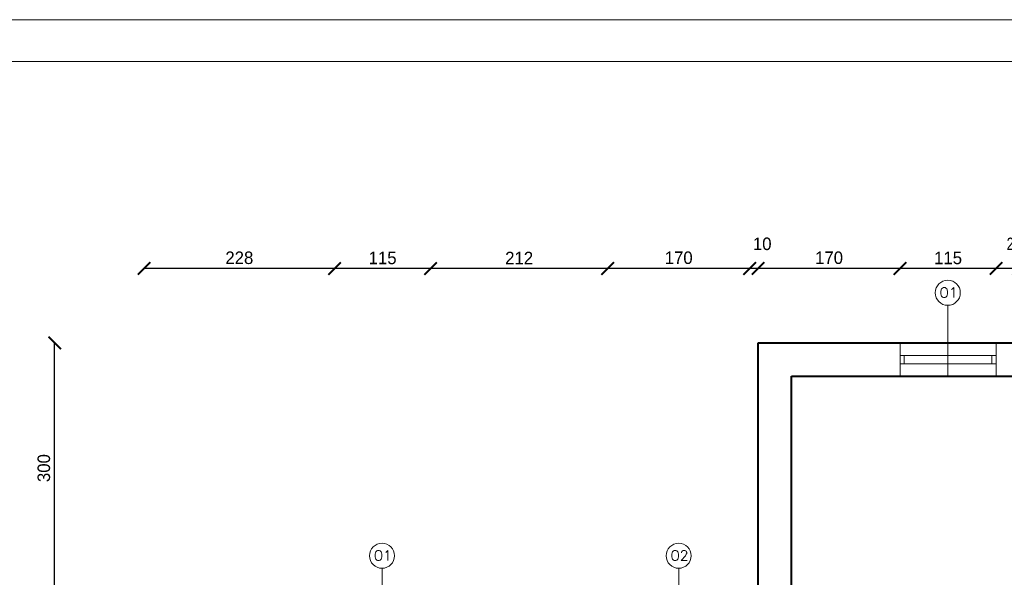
# Model space of a CAD drawing. Header units: millimetres. Extents: x 0 to 54826, y 42154 to 60442.
# Tile 8 of 64: x 27368 to 28546, y 53366 to 54034. Entities that reach past the tile are written whole.
import ezdxf

# ---------------------------------------------------------------- set-up
doc = ezdxf.new("R2010")
doc.units = ezdxf.units.MM
for name, color, linetype, lineweight in [('cienka', 3, 'Continuous', 18), ('gruba', 1, 'Continuous', 40), ('wymiary', 251, 'Continuous', 15)]:
    doc.layers.add(name, color=color, linetype=linetype, lineweight=lineweight)
doc.styles.add('ROMANS1', font='romans.shx', dxfattribs={"height": 15})
doc.styles.get("Standard").update_dxf_attribs({"font": 'GOTHIC.TTF'})
doc.dimstyles.new('secemin', dxfattribs={"dimtxt": 15, "dimasz": 15, "dimexe": 1.25, "dimexo": 0.625, "dimgap": 5, "dimtad": 1, "dimdec": 0, "dimtxsty": 'Standard', "dimblk": 'ARCHTICK', "dimcen": 0, "dimse1": 1, "dimse2": 1, "dimclrd": 256, "dimclrt": 256, "dimadec": 0, "dimazin": 0, "dimtfac": 1, "dimtdec": 0, "dimtmove": 0, "dimatfit": 3, "dimfxl": 1, "dimtfillclr": 250, "dimarcsym": 1})

# ---------------------------------------------------------------- blocks, each defined once
blk = doc.blocks.new('_ArchTick')
at = {"color": 0, "linetype": 'ByBlock', "const_width": 0.15}
blk.add_lwpolyline([(-0.5, -0.5), (0.5, 0.5)], dxfattribs=at)
blk = doc.blocks.new('*D250')
at = {"layer": 'Defpoints', "color": 0, "transparency": 16777216}
for p in [(28536.6, 53736.2), (28536.6, 53699.7), (28563.6, 53699.7)]:
    blk.add_point(p, dxfattribs=at)
at = {"layer": 'wymiary', "lineweight": -2, "transparency": 16777216}
blk.add_line((28563.6, 53736.2), (28536.6, 53736.2), dxfattribs=at)
at = {"layer": 'wymiary', "lineweight": -2, "transparency": 16777216, "xscale": 15, "yscale": 15, "zscale": 15, "rotation": 180}
blk.add_blockref('_ArchTick', (28536.6, 53736.2), dxfattribs=at)
at = {"layer": 'wymiary', "lineweight": -2, "transparency": 16777216, "xscale": 15, "yscale": 15, "zscale": 15}
blk.add_blockref('_ArchTick', (28563.6, 53736.2), dxfattribs=at)
at = {"layer": 'wymiary', "transparency": 16777216, "insert": (28560.1, 53765.7), "char_height": 15, "attachment_point": 5}
blk.add_mtext('27', dxfattribs=at)
blk = doc.blocks.new('*D251')
at = {"layer": 'Defpoints', "color": 0, "transparency": 16777216}
for p in [(28421.6, 53736.2), (28421.6, 53699.7), (28536.6, 53699.7)]:
    blk.add_point(p, dxfattribs=at)
at = {"layer": 'wymiary', "lineweight": -2, "transparency": 16777216}
blk.add_line((28536.6, 53736.2), (28421.6, 53736.2), dxfattribs=at)
at = {"layer": 'wymiary', "lineweight": -2, "transparency": 16777216, "xscale": 15, "yscale": 15, "zscale": 15, "rotation": 180}
blk.add_blockref('_ArchTick', (28421.6, 53736.2), dxfattribs=at)
at = {"layer": 'wymiary', "lineweight": -2, "transparency": 16777216, "xscale": 15, "yscale": 15, "zscale": 15}
blk.add_blockref('_ArchTick', (28536.6, 53736.2), dxfattribs=at)
at = {"layer": 'wymiary', "transparency": 16777216, "insert": (28479.1, 53748.8), "char_height": 15, "attachment_point": 5}
blk.add_mtext('115', dxfattribs=at)
blk = doc.blocks.new('*D252')
at = {"layer": 'Defpoints', "color": 0, "transparency": 16777216}
for p in [(28251.6, 53736.2), (28251.6, 53699.7), (28421.6, 53699.7)]:
    blk.add_point(p, dxfattribs=at)
at = {"layer": 'wymiary', "lineweight": -2, "transparency": 16777216}
blk.add_line((28421.6, 53736.2), (28251.6, 53736.2), dxfattribs=at)
at = {"layer": 'wymiary', "lineweight": -2, "transparency": 16777216, "xscale": 15, "yscale": 15, "zscale": 15, "rotation": 180}
blk.add_blockref('_ArchTick', (28251.6, 53736.2), dxfattribs=at)
at = {"layer": 'wymiary', "lineweight": -2, "transparency": 16777216, "xscale": 15, "yscale": 15, "zscale": 15}
blk.add_blockref('_ArchTick', (28421.6, 53736.2), dxfattribs=at)
at = {"layer": 'wymiary', "transparency": 16777216, "insert": (28336.6, 53749), "char_height": 15, "attachment_point": 5}
blk.add_mtext('170', dxfattribs=at)
blk = doc.blocks.new('*D253')
at = {"layer": 'Defpoints', "color": 0, "transparency": 16777216}
for p in [(28241.6, 53736.2), (28251.6, 53699.7), (28241.6, 53399.7)]:
    blk.add_point(p, dxfattribs=at)
at = {"layer": 'wymiary', "lineweight": -2, "transparency": 16777216}
blk.add_line((28251.6, 53736.2), (28241.6, 53736.2), dxfattribs=at)
at = {"layer": 'wymiary', "lineweight": -2, "transparency": 16777216, "xscale": 15, "yscale": 15, "zscale": 15, "rotation": 180}
blk.add_blockref('_ArchTick', (28241.6, 53736.2), dxfattribs=at)
at = {"layer": 'wymiary', "lineweight": -2, "transparency": 16777216, "xscale": 15, "yscale": 15, "zscale": 15}
blk.add_blockref('_ArchTick', (28251.6, 53736.2), dxfattribs=at)
at = {"layer": 'wymiary', "transparency": 16777216, "insert": (28256.6, 53765.7), "char_height": 15, "attachment_point": 5}
blk.add_mtext('10', dxfattribs=at)
blk = doc.blocks.new('*D254')
at = {"layer": 'Defpoints', "color": 0, "transparency": 16777216}
for p in [(28071.6, 53736.2), (28071.6, 53399.7), (28241.6, 53399.7)]:
    blk.add_point(p, dxfattribs=at)
at = {"layer": 'wymiary', "lineweight": -2, "transparency": 16777216}
blk.add_line((28241.6, 53736.2), (28071.6, 53736.2), dxfattribs=at)
at = {"layer": 'wymiary', "lineweight": -2, "transparency": 16777216, "xscale": 15, "yscale": 15, "zscale": 15, "rotation": 180}
blk.add_blockref('_ArchTick', (28071.6, 53736.2), dxfattribs=at)
at = {"layer": 'wymiary', "lineweight": -2, "transparency": 16777216, "xscale": 15, "yscale": 15, "zscale": 15}
blk.add_blockref('_ArchTick', (28241.6, 53736.2), dxfattribs=at)
at = {"layer": 'wymiary', "transparency": 16777216, "insert": (28156.6, 53749), "char_height": 15, "attachment_point": 5}
blk.add_mtext('170', dxfattribs=at)
blk = doc.blocks.new('*D255')
at = {"layer": 'Defpoints', "color": 0, "transparency": 16777216}
for p in [(27859.6, 53736.2), (27859.6, 53399.7), (28071.6, 53399.7)]:
    blk.add_point(p, dxfattribs=at)
at = {"layer": 'wymiary', "lineweight": -2, "transparency": 16777216}
blk.add_line((28071.6, 53736.2), (27859.6, 53736.2), dxfattribs=at)
at = {"layer": 'wymiary', "lineweight": -2, "transparency": 16777216, "xscale": 15, "yscale": 15, "zscale": 15, "rotation": 180}
blk.add_blockref('_ArchTick', (27859.6, 53736.2), dxfattribs=at)
at = {"layer": 'wymiary', "lineweight": -2, "transparency": 16777216, "xscale": 15, "yscale": 15, "zscale": 15}
blk.add_blockref('_ArchTick', (28071.6, 53736.2), dxfattribs=at)
at = {"layer": 'wymiary', "transparency": 16777216, "insert": (27965.6, 53748.8), "char_height": 15, "attachment_point": 5}
blk.add_mtext('212', dxfattribs=at)
blk = doc.blocks.new('*D256')
at = {"layer": 'Defpoints', "color": 0, "transparency": 16777216}
for p in [(27744.6, 53736.2), (27744.6, 53399.7), (27859.6, 53399.7)]:
    blk.add_point(p, dxfattribs=at)
at = {"layer": 'wymiary', "lineweight": -2, "transparency": 16777216}
blk.add_line((27859.6, 53736.2), (27744.6, 53736.2), dxfattribs=at)
at = {"layer": 'wymiary', "lineweight": -2, "transparency": 16777216, "xscale": 15, "yscale": 15, "zscale": 15, "rotation": 180}
blk.add_blockref('_ArchTick', (27744.6, 53736.2), dxfattribs=at)
at = {"layer": 'wymiary', "lineweight": -2, "transparency": 16777216, "xscale": 15, "yscale": 15, "zscale": 15}
blk.add_blockref('_ArchTick', (27859.6, 53736.2), dxfattribs=at)
at = {"layer": 'wymiary', "transparency": 16777216, "insert": (27802.1, 53748.8), "char_height": 15, "attachment_point": 5}
blk.add_mtext('115', dxfattribs=at)
blk = doc.blocks.new('*D257')
at = {"layer": 'Defpoints', "color": 0, "transparency": 16777216}
for p in [(27516.6, 53736.2), (27516.6, 53399.7), (27744.6, 53399.7)]:
    blk.add_point(p, dxfattribs=at)
at = {"layer": 'wymiary', "lineweight": -2, "transparency": 16777216}
blk.add_line((27744.6, 53736.2), (27516.6, 53736.2), dxfattribs=at)
at = {"layer": 'wymiary', "lineweight": -2, "transparency": 16777216, "xscale": 15, "yscale": 15, "zscale": 15, "rotation": 180}
blk.add_blockref('_ArchTick', (27516.6, 53736.2), dxfattribs=at)
at = {"layer": 'wymiary', "lineweight": -2, "transparency": 16777216, "xscale": 15, "yscale": 15, "zscale": 15}
blk.add_blockref('_ArchTick', (27744.6, 53736.2), dxfattribs=at)
at = {"layer": 'wymiary', "transparency": 16777216, "insert": (27630.6, 53749), "char_height": 15, "attachment_point": 5}
blk.add_mtext('228', dxfattribs=at)
blk = doc.blocks.new('*D268')
at = {"layer": 'Defpoints', "color": 0, "transparency": 16777216}
for p in [(27409.5, 53647.1), (28251.6, 53647.1), (27516.6, 53347.1)]:
    blk.add_point(p, dxfattribs=at)
at = {"layer": 'wymiary', "lineweight": -2, "transparency": 16777216}
blk.add_line((27409.5, 53347.1), (27409.5, 53647.1), dxfattribs=at)
at = {"layer": 'wymiary', "lineweight": -2, "transparency": 16777216, "xscale": 15, "yscale": 15, "zscale": 15}
for p, rotation in [((27409.5, 53647.1), 90), ((27409.5, 53347.1), 270)]:
    blk.add_blockref('_ArchTick', p, dxfattribs=dict(at, rotation=rotation))
at = {"layer": 'wymiary', "transparency": 16777216, "insert": (27396.6, 53497.1), "char_height": 15, "attachment_point": 5, "rotation": 90}
blk.add_mtext('300', dxfattribs=at)

msp = doc.modelspace()

# ---------------------------------------------------------------- linework, layer by layer
at = {"layer": 'cienka'}
for p, q in [((26656.075, 54034.309), (30856.075, 54034.309)), ((26706.075, 53984.309), (30806.075, 53984.309)), ((28478.773, 53607.099), (28478.773, 53692.099)), ((28421.591, 53647.099), (28421.591, 53607.099)), ((28536.591, 53647.099), (28536.591, 53607.099)), ((28536.591, 53632.099), (28421.591, 53632.099)), ((28426.591, 53632.099), (28426.591, 53622.099)), ((28531.591, 53632.099), (28531.591, 53622.099)), ((28536.591, 53622.099), (28421.591, 53622.099)), ((27801.44, 53292.099), (27801.44, 53377.099)), ((28156.591, 53292.099), (28156.591, 53377.099))]:
    msp.add_line(p, q, dxfattribs=at)
for centre in [(28478.773, 53707.099), (27801.44, 53392.099), (28156.591, 53392.099)]:
    msp.add_circle(centre, 15, dxfattribs=at)
at = {"layer": 'gruba'}
for p, q in [((28251.591, 53347.099), (28251.591, 53647.099)), ((28251.591, 53647.099), (28846.591, 53647.099)), ((28291.591, 53347.099), (28291.591, 53607.099)), ((28291.591, 53607.099), (28806.591, 53607.099))]:
    msp.add_line(p, q, dxfattribs=at)

# ---------------------------------------------------------------- texts
at = {"layer": 'cienka', "char_height": 12, "width": 362.40331, "attachment_point": 1, "style": 'ROMANS1'}
for s, insert in [('O1', (28468.842, 53713.382)), ('O1', (27791.508, 53398.382)), ('O2', (28146.66, 53398.382))]:
    msp.add_mtext(s, dxfattribs=dict(at, insert=insert))

# ---------------------------------------------------------------- dimensions: what is measured, and where the dimension line sits
at = {"layer": 'wymiary'}
for base, p1, p2, picture, middle in [((28241.591, 53736.157), (28251.591, 53699.733), (28241.591, 53399.733), '*D253', (28256.579, 53765.662)), ((28536.591, 53736.157), (28563.591, 53699.733), (28536.591, 53699.733), '*D250', (28560.079, 53765.662)), ((27516.591, 53736.157), (27744.591, 53399.733), (27516.591, 53399.733), '*D257', (27630.591, 53749.035)), ((27744.591, 53736.157), (27859.591, 53399.733), (27744.591, 53399.733), '*D256', (27802.091, 53748.846)), ((27859.591, 53736.157), (28071.591, 53399.733), (27859.591, 53399.733), '*D255', (27965.591, 53748.846)), ((28071.591, 53736.157), (28241.591, 53399.733), (28071.591, 53399.733), '*D254', (28156.591, 53749.035)), ((28251.591, 53736.157), (28421.591, 53699.733), (28251.591, 53699.733), '*D252', (28336.591, 53749.035)), ((28421.591, 53736.157), (28536.591, 53699.733), (28421.591, 53699.733), '*D251', (28479.091, 53748.846))]:
    dim = msp.add_linear_dim(base=base, p1=p1, p2=p2, dimstyle='secemin', override={"dimtmove": 1}, dxfattribs=at)
    dim.commit()
    dim.dimension.update_dxf_attribs({"geometry": picture, "text_midpoint": middle})
dim = msp.add_linear_dim(base=(27409.509, 53647.099), p1=(27516.591, 53347.099), p2=(28251.591, 53647.099), angle=90, dimstyle='secemin', override={"dimtmove": 1}, dxfattribs=at)
dim.commit()
dim.dimension.update_dxf_attribs({"geometry": '*D268', "text_midpoint": (27396.632, 53497.099)})

doc.saveas('drawing.dxf')
